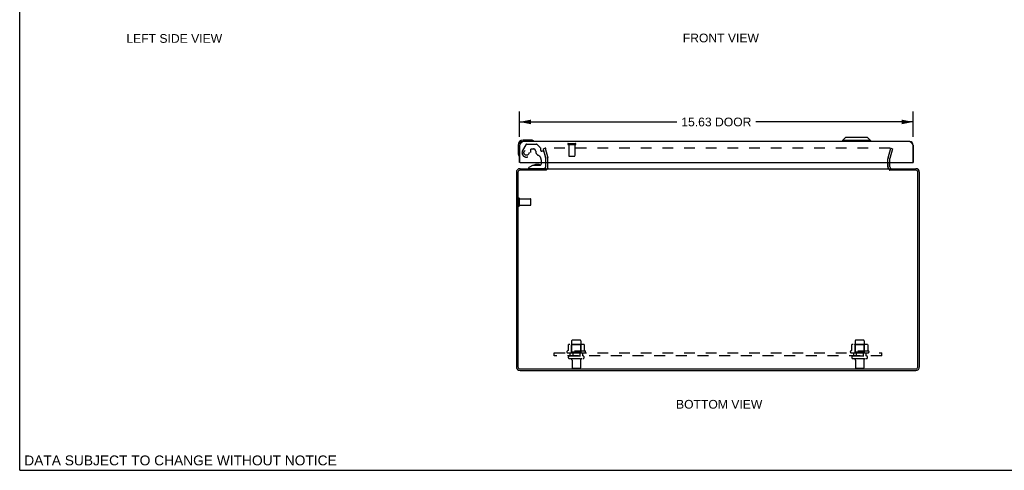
# Model space of a CAD drawing. Header units: inches. Extents: x 0 to 78.2, y 0 to 50.6.
# Tile 1 of 4: x 0 to 39.1, y 0 to 17.9. Entities that reach past the tile are written whole.
import ezdxf

# ---------------------------------------------------------------- set-up
doc = ezdxf.new("R2010")
doc.units = ezdxf.units.IN
doc.header["$LTSCALE"] = 4.298851
doc.header["$MEASUREMENT"] = 0
doc.linetypes.add('HIDDEN', pattern=[0.2, 0.1, -0.1])
doc.layers.get('0').update_dxf_attribs({"linetype": 'CONTINUOUS'})
for name, color, linetype in [('DEFAULT_2', 8, 'HIDDEN'), ('DIMENSIONS', 7, 'CONTINUOUS'), ('DOOR_ASSEMBLY', 7, 'CONTINUOUS'), ('SUBPANEL', 7, 'CONTINUOUS')]:
    doc.layers.add(name, color=color, linetype=linetype)
doc.styles.get("Standard").update_dxf_attribs({"font": 'arial.ttf'})
doc.dimstyles.new('DIMSTYLE_1', dxfattribs={"dimtxt": 0.344828, "dimasz": 0.45977, "dimexe": 0.09, "dimexo": 0.07, "dimgap": 0.0375, "dimtad": 0, "dimtih": 1, "dimtoh": 1, "dimzin": 4, "dimdsep": 46, "dimtxsty": 'Standard', "dimblk": '_FILLED', "dimblk1": '_FILLED', "dimblk2": '_FILLED', "dimcen": 0.09, "dimazin": 1, "dimtfac": 1, "dimtdec": 3, "dimtofl": 0, "dimtmove": 0, "dimatfit": 3, "dimldrblk": '_FILLED', "dimfxl": 0, "dimtolj": 1, "dimtzin": 4, "dimarcsym": 0})

# ---------------------------------------------------------------- blocks, each defined once
blk = doc.blocks.new('_FILLED')
at = {"color": 0, "linetype": 'ByBlock'}
blk.add_solid([(0, 0), (-1, 0.2), (-1, -0.2)], dxfattribs=at)
blk = doc.blocks.new('*D5')
at = {"layer": 'DIMENSIONS', "color": 2, "linetype": 'Continuous'}
for p, q in [((19.839, 13.216), (19.839, 14.222)), ((35.464, 13.216), (35.464, 14.222)), ((19.839, 13.808), (26.088, 13.808)), ((35.464, 13.808), (29.215, 13.808))]:
    blk.add_line(p, q, dxfattribs=at)
at = {"layer": 'DIMENSIONS', "color": 2, "linetype": 'Continuous', "xscale": 0.4597701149, "yscale": 0.4597701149, "zscale": 0.4597701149, "rotation": 180}
blk.add_blockref('_FILLED', (19.839, 13.808), dxfattribs=at)
at = {"layer": 'DIMENSIONS', "color": 2, "linetype": 'Continuous', "xscale": 0.4597701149, "yscale": 0.4597701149, "zscale": 0.4597701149}
blk.add_blockref('_FILLED', (35.464, 13.808), dxfattribs=at)
at = {"layer": 'DIMENSIONS', "color": 2, "linetype": 'Continuous', "insert": (27.652, 13.98), "char_height": 0.3448, "width": 2.78169, "attachment_point": 2, "line_spacing_factor": 0.9}
blk.add_mtext('15.63 DOOR', dxfattribs=at)

msp = doc.modelspace()

# ---------------------------------------------------------------- linework, layer by layer
at = {"color": 7, "linetype": 'Continuous'}
for p, q in [((0, 0), (0, 50.575)), ((20.964, 12.026), (20.964, 12.204)), ((34.464, 12.026), (34.464, 12.204)), ((20.889, 11.895), (20.889, 11.956)), ((20.91, 11.913), (20.889, 11.939)), ((34.518, 11.913), (34.539, 11.939)), ((34.539, 11.895), (34.539, 11.956)), ((0, 0), (78.161, 0))]:
    msp.add_line(p, q, dxfattribs=at)
at = {"color": 3, "linetype": 'Continuous'}
for p, q in [((20.889, 12.026), (20.889, 12.204)), ((20.966, 11.971), (20.966, 12.204)), ((34.462, 12.204), (34.462, 11.971)), ((34.539, 12.026), (34.539, 12.204)), ((19.714, 11.811), (19.714, 4.101)), ((19.777, 11.813), (19.777, 4.099)), ((20.886, 11.893), (19.857, 11.893)), ((19.859, 11.956), (20.889, 11.956)), ((20.901, 11.902), (20.898, 11.9)), ((20.916, 11.956), (20.916, 11.914)), ((20.916, 11.956), (34.512, 11.956)), ((34.512, 11.956), (34.512, 11.914)), ((34.539, 11.956), (35.569, 11.956)), ((35.571, 11.893), (34.542, 11.893)), ((35.651, 4.099), (35.651, 11.813)), ((35.714, 4.101), (35.714, 11.811)), ((19.857, 4.019), (35.571, 4.019)), ((19.859, 3.956), (35.569, 3.956))]:
    msp.add_line(p, q, dxfattribs=at)
for points in [[(20.863, 11.971), (20.863, 11.971), (20.864, 11.972), (20.864, 11.972), (20.864, 11.972), (20.865, 11.971), (20.866, 11.971), (20.867, 11.971), (20.868, 11.97), (20.869, 11.969), (20.87, 11.968), (20.871, 11.967), (20.872, 11.966), (20.875, 11.964)], [(20.875, 11.964), (20.876, 11.963), (20.877, 11.962), (20.878, 11.961), (20.88, 11.96), (20.881, 11.959), (20.883, 11.958), (20.884, 11.957), (20.885, 11.957), (20.886, 11.956), (20.887, 11.956), (20.888, 11.956), (20.889, 11.956)], [(20.898, 11.9), (20.897, 11.9), (20.895, 11.899), (20.894, 11.898), (20.893, 11.898), (20.892, 11.897), (20.891, 11.896), (20.89, 11.896), (20.889, 11.895), (20.888, 11.894), (20.887, 11.894), (20.886, 11.893)], [(20.916, 11.914), (20.915, 11.913), (20.914, 11.912), (20.913, 11.911), (20.912, 11.91), (20.911, 11.909), (20.91, 11.908), (20.909, 11.908), (20.908, 11.907), (20.907, 11.906), (20.906, 11.905), (20.905, 11.905), (20.904, 11.904), (20.903, 11.904), (20.902, 11.903), (20.901, 11.902)], [(20.951, 11.965), (20.948, 11.962), (20.947, 11.96), (20.946, 11.96), (20.945, 11.959), (20.944, 11.958), (20.943, 11.957), (20.942, 11.957), (20.941, 11.956), (20.94, 11.956), (20.939, 11.956), (20.938, 11.956)], [(20.966, 11.971), (20.965, 11.971), (20.964, 11.972), (20.963, 11.972), (20.962, 11.971), (20.961, 11.971), (20.96, 11.971), (20.959, 11.971), (20.958, 11.97), (20.957, 11.97), (20.956, 11.969), (20.955, 11.968), (20.954, 11.967), (20.953, 11.967), (20.952, 11.966), (20.951, 11.965)], [(34.462, 11.971), (34.463, 11.971), (34.464, 11.972), (34.465, 11.972), (34.466, 11.971), (34.467, 11.971), (34.468, 11.971), (34.469, 11.971), (34.47, 11.97), (34.471, 11.97), (34.472, 11.969), (34.473, 11.968), (34.474, 11.967), (34.475, 11.967), (34.476, 11.966), (34.477, 11.965)], [(34.477, 11.965), (34.479, 11.963), (34.48, 11.962), (34.481, 11.96), (34.482, 11.96), (34.483, 11.959), (34.484, 11.958), (34.485, 11.957), (34.486, 11.957), (34.487, 11.956), (34.488, 11.956), (34.489, 11.956), (34.49, 11.956)], [(34.512, 11.914), (34.513, 11.913), (34.514, 11.912), (34.515, 11.911), (34.516, 11.91), (34.517, 11.909), (34.518, 11.908), (34.519, 11.908), (34.52, 11.907), (34.521, 11.906), (34.522, 11.905), (34.523, 11.905), (34.524, 11.904), (34.525, 11.904), (34.526, 11.903), (34.527, 11.902)], [(34.527, 11.902), (34.531, 11.9), (34.532, 11.9), (34.533, 11.899), (34.534, 11.898), (34.535, 11.898), (34.536, 11.897), (34.537, 11.896), (34.538, 11.896), (34.539, 11.895), (34.54, 11.894), (34.541, 11.894), (34.542, 11.893)], [(34.556, 11.966), (34.554, 11.964), (34.552, 11.963), (34.551, 11.962), (34.549, 11.961), (34.548, 11.959), (34.546, 11.958), (34.545, 11.958), (34.544, 11.957), (34.542, 11.956), (34.541, 11.956), (34.54, 11.956), (34.539, 11.956)], [(34.565, 11.971), (34.565, 11.971), (34.565, 11.972), (34.564, 11.972), (34.564, 11.971), (34.563, 11.971), (34.562, 11.971), (34.561, 11.97), (34.56, 11.969), (34.559, 11.968), (34.558, 11.967), (34.556, 11.966)]]:
    msp.add_lwpolyline(points, dxfattribs=at)
at = {"color": 7, "linetype": 'Continuous'}
for points in [[(20.91, 11.913), (20.909, 11.912), (20.908, 11.911), (20.907, 11.909), (20.906, 11.908), (20.905, 11.906), (20.904, 11.904), (20.904, 11.904)], [(34.518, 11.913), (34.519, 11.912), (34.52, 11.911), (34.522, 11.909), (34.523, 11.908), (34.524, 11.906), (34.524, 11.904), (34.525, 11.904)]]:
    msp.add_lwpolyline(points, dxfattribs=at)
at = {"color": 3, "linetype": 'Continuous'}
for centre, radius, start, end in [((19.859, 11.811), 0.145, 90, 180), ((19.857, 11.813), 0.08, 90, 180), ((20.819, 12.026), 0.07, 275.542, 360), ((34.609, 12.026), 0.07, 180, 264.458), ((35.569, 11.811), 0.145, 0, 90), ((35.571, 11.813), 0.08, 0, 90), ((19.859, 4.101), 0.145, 180, 270), ((19.857, 4.099), 0.08, 180, 270), ((35.569, 4.101), 0.145, 270, 360), ((35.571, 4.099), 0.08, 270, 360)]:
    msp.add_arc(centre, radius, start, end, dxfattribs=at)
at = {"color": 7, "linetype": 'Continuous'}
for centre, start, end in [((20.819, 12.026), 308.7549, 311.9953), ((20.819, 12.026), 334.6078, 360), ((34.609, 12.026), 180, 205.3922), ((34.609, 12.026), 228.0047, 231.2451)]:
    msp.add_arc(centre, 0.145, start, end, dxfattribs=at)
at = {"layer": 'DEFAULT_2', "color": 8, "linetype": 'HIDDEN'}
for p, q in [((20.857, 12.768), (20.785, 12.749)), ((20.888, 12.365), (20.785, 12.749)), ((20.857, 12.768), (20.96, 12.384)), ((34.54, 12.768), (20.889, 12.768)), ((34.468, 12.384), (34.571, 12.768)), ((34.643, 12.749), (34.54, 12.365)), ((34.571, 12.768), (34.643, 12.749)), ((20.889, 12.204), (20.889, 12.354)), ((20.964, 12.204), (20.964, 12.354)), ((34.464, 12.204), (34.464, 12.354)), ((34.539, 12.204), (34.539, 12.354)), ((19.789, 10.489), (19.789, 10.773)), ((19.832, 10.489), (19.832, 10.773)), ((19.832, 10.755), (20.279, 10.755)), ((20.289, 10.517), (20.289, 10.745)), ((19.832, 10.507), (20.279, 10.507)), ((21.906, 5.126), (21.906, 4.531)), ((22.242, 5.156), (21.936, 5.156)), ((22.272, 5.126), (22.272, 4.531)), ((33.156, 5.126), (33.156, 4.531)), ((33.492, 5.156), (33.186, 5.156)), ((33.522, 5.126), (33.522, 4.531)), ((22.445, 4.726), (21.733, 4.726)), ((21.77, 4.971), (21.77, 4.752)), ((22.345, 4.992), (21.834, 4.992)), ((21.906, 4.972), (21.886, 4.992)), ((21.906, 4.676), (21.906, 4.972)), ((22.273, 4.972), (21.906, 4.972)), ((22.273, 4.972), (22.293, 4.992)), ((22.273, 4.676), (22.273, 4.972)), ((22.408, 4.971), (22.408, 4.752)), ((33.695, 4.726), (32.983, 4.726)), ((33.02, 4.971), (33.02, 4.752)), ((33.595, 4.992), (33.084, 4.992)), ((33.156, 4.972), (33.136, 4.992)), ((33.523, 4.972), (33.156, 4.972)), ((33.156, 4.676), (33.156, 4.972)), ((33.523, 4.972), (33.543, 4.992)), ((33.523, 4.676), (33.523, 4.972)), ((33.658, 4.971), (33.658, 4.752)), ((21.755, 4.656), (22.423, 4.656)), ((21.825, 4.531), (22.354, 4.531)), ((21.825, 4.425), (22.354, 4.425)), ((21.906, 4.676), (21.886, 4.656)), ((22.273, 4.676), (21.906, 4.676)), ((21.923, 4.362), (21.923, 4.061)), ((22.255, 4.362), (22.255, 4.061)), ((22.273, 4.676), (22.293, 4.656)), ((33.005, 4.656), (33.673, 4.656)), ((33.075, 4.531), (33.604, 4.531)), ((33.075, 4.425), (33.604, 4.425)), ((33.156, 4.676), (33.136, 4.656)), ((33.523, 4.676), (33.156, 4.676)), ((33.173, 4.362), (33.173, 4.061)), ((33.505, 4.362), (33.505, 4.061)), ((33.523, 4.676), (33.543, 4.656)), ((22.225, 4.031), (21.953, 4.031)), ((33.475, 4.031), (33.203, 4.031))]:
    msp.add_line(p, q, dxfattribs=at)
for points in [[(20.889, 12.768), (20.887, 12.768), (20.885, 12.768), (20.884, 12.768), (20.882, 12.767), (20.881, 12.767), (20.879, 12.766), (20.878, 12.765), (20.876, 12.764), (20.875, 12.763), (20.874, 12.762), (20.873, 12.761), (20.872, 12.76), (20.871, 12.758), (20.87, 12.757), (20.87, 12.755), (20.869, 12.754), (20.869, 12.752), (20.869, 12.751), (20.869, 12.749)], [(20.869, 12.749), (20.869, 12.747), (20.869, 12.746), (20.869, 12.744)], [(34.557, 12.758), (34.556, 12.76), (34.555, 12.761), (34.554, 12.762), (34.553, 12.763), (34.552, 12.764), (34.55, 12.765), (34.549, 12.766), (34.548, 12.767), (34.546, 12.767), (34.544, 12.768), (34.543, 12.768), (34.541, 12.768), (34.54, 12.768)], [(34.557, 12.758), (34.558, 12.757), (34.558, 12.755), (34.559, 12.754), (34.559, 12.752), (34.559, 12.751), (34.56, 12.749)], [(34.56, 12.749), (34.559, 12.747), (34.559, 12.746), (34.559, 12.744)], [(21.77, 4.752), (21.77, 4.751), (21.77, 4.75), (21.77, 4.749), (21.769, 4.748), (21.769, 4.747), (21.769, 4.747), (21.768, 4.746), (21.768, 4.746), (21.768, 4.745), (21.767, 4.745), (21.767, 4.745), (21.767, 4.745), (21.766, 4.744), (21.766, 4.744), (21.766, 4.744), (21.765, 4.744), (21.765, 4.744), (21.765, 4.743)], [(21.776, 4.98), (21.775, 4.979), (21.773, 4.978), (21.772, 4.977), (21.771, 4.975), (21.771, 4.974), (21.77, 4.972), (21.77, 4.971)], [(22.402, 4.98), (22.404, 4.979), (22.405, 4.978), (22.406, 4.977), (22.407, 4.975), (22.408, 4.974), (22.408, 4.972), (22.408, 4.971)], [(22.413, 4.743), (22.413, 4.744), (22.413, 4.744), (22.413, 4.744), (22.412, 4.744), (22.412, 4.744), (22.412, 4.745), (22.411, 4.745), (22.411, 4.745), (22.411, 4.745), (22.41, 4.746), (22.41, 4.746), (22.41, 4.747), (22.409, 4.747), (22.409, 4.748), (22.409, 4.749), (22.408, 4.75), (22.408, 4.751), (22.408, 4.752)], [(33.02, 4.752), (33.02, 4.751), (33.02, 4.75), (33.02, 4.749), (33.019, 4.748), (33.019, 4.747), (33.019, 4.747), (33.018, 4.746), (33.018, 4.746), (33.018, 4.745), (33.017, 4.745), (33.017, 4.745), (33.017, 4.745), (33.016, 4.744), (33.016, 4.744), (33.016, 4.744), (33.015, 4.744), (33.015, 4.744), (33.015, 4.743)], [(33.026, 4.98), (33.025, 4.979), (33.023, 4.978), (33.022, 4.977), (33.021, 4.975), (33.021, 4.974), (33.02, 4.972), (33.02, 4.971)], [(33.652, 4.98), (33.654, 4.979), (33.655, 4.978), (33.656, 4.977), (33.657, 4.975), (33.658, 4.974), (33.658, 4.972), (33.658, 4.971)], [(33.663, 4.743), (33.663, 4.744), (33.663, 4.744), (33.663, 4.744), (33.662, 4.744), (33.662, 4.744), (33.662, 4.745), (33.661, 4.745), (33.661, 4.745), (33.661, 4.745), (33.66, 4.746), (33.66, 4.746), (33.66, 4.747), (33.659, 4.747), (33.659, 4.748), (33.659, 4.749), (33.658, 4.75), (33.658, 4.751), (33.658, 4.752)]]:
    msp.add_lwpolyline(points, dxfattribs=at)
for centre, radius, start, end in [((20.849, 12.354), 0.04, 0, 15), ((20.849, 12.354), 0.115, 0, 15), ((34.579, 12.354), 0.115, 165, 180), ((34.579, 12.354), 0.04, 165, 180), ((19.811, 10.773), 0.0215, 360, 180), ((20.279, 10.745), 0.01, 360, 90), ((19.811, 10.489), 0.0215, 180, 0), ((20.279, 10.517), 0.01, 270, 0), ((21.936, 5.126), 0.03, 90, 180), ((22.242, 5.126), 0.03, 0, 90), ((33.186, 5.126), 0.03, 90, 180), ((33.492, 5.126), 0.03, 0, 90), ((21.755, 4.694), 0.0384, 124.4497, 270), ((22.089, 4.126), 0.698, 117.6814, 120.6631), ((21.834, 4.851), 0.141, 90, 113.95), ((22.345, 4.851), 0.141, 66.05, 90), ((22.089, 4.126), 0.698, 59.3369, 62.3186), ((22.423, 4.694), 0.0384, 270, 55.5503), ((33.005, 4.694), 0.0384, 124.4497, 270), ((33.339, 4.126), 0.698, 117.6814, 120.6631), ((33.084, 4.851), 0.141, 90, 113.95), ((33.595, 4.851), 0.141, 66.05, 90), ((33.339, 4.126), 0.698, 59.3369, 62.3186), ((33.673, 4.694), 0.0384, 270, 55.5503), ((21.825, 4.478), 0.053, 90, 270), ((21.861, 4.362), 0.0625, 0, 90), ((22.318, 4.362), 0.0625, 90, 180), ((22.354, 4.478), 0.053, 270, 90), ((33.075, 4.478), 0.053, 90, 270), ((33.111, 4.362), 0.0625, 0, 90), ((33.568, 4.362), 0.0625, 90, 180), ((33.604, 4.478), 0.053, 270, 90), ((21.953, 4.061), 0.03, 180, 270), ((22.225, 4.061), 0.03, 270, 360), ((33.203, 4.061), 0.03, 180, 270), ((33.475, 4.061), 0.03, 270, 360)]:
    msp.add_arc(centre, radius, start, end, dxfattribs=at)
at = {"layer": 'DOOR_ASSEMBLY', "color": 8, "linetype": 'HIDDEN'}
for p, q in [((20.091, 12.905), (19.961, 12.679)), ((20.126, 12.925), (20.511, 12.925)), ((20.54, 12.913), (20.661, 12.792)), ((21.772, 12.954), (22.056, 12.954)), ((21.772, 12.911), (22.056, 12.911)), ((21.79, 12.911), (21.79, 12.464)), ((22.038, 12.911), (22.038, 12.464)), ((20.291, 12.591), (20.291, 12.724)), ((20.307, 12.74), (20.391, 12.74)), ((20.665, 12.781), (20.665, 12.709)), ((20.778, 12.65), (20.724, 12.65)), ((20.808, 12.627), (20.878, 12.367)), ((20.697, 12.312), (20.697, 12.204)), ((20.882, 12.204), (20.882, 12.334)), ((21.8, 12.454), (22.028, 12.454))]:
    msp.add_line(p, q, dxfattribs=at)
at = {"layer": 'DOOR_ASSEMBLY', "color": 3, "linetype": 'Continuous'}
for p, q in [((35.329, 13.029), (19.974, 13.029)), ((19.839, 12.204), (19.839, 12.894)), ((19.852, 12.219), (19.852, 12.894)), ((35.451, 12.894), (35.451, 12.219)), ((35.464, 12.894), (35.464, 12.204)), ((19.867, 12.204), (35.436, 12.204))]:
    msp.add_line(p, q, dxfattribs=at)
at = {"layer": 'DOOR_ASSEMBLY', "color": 7, "linetype": 'Continuous'}
for p, q in [((20.268, 13.089), (19.979, 13.089)), ((20.306, 13.086), (20.268, 13.089)), ((20.404, 13.042), (20.404, 13.042)), ((32.78, 13.186), (32.662, 13.068)), ((32.662, 13.068), (32.662, 13.029)), ((33.765, 13.068), (32.662, 13.068)), ((33.647, 13.186), (32.78, 13.186)), ((33.647, 13.186), (33.765, 13.068)), ((33.765, 13.068), (33.765, 13.029)), ((19.779, 12.889), (19.779, 12.599)), ((19.779, 12.599), (19.782, 12.562)), ((19.839, 12.894), (19.852, 12.894)), ((35.464, 12.894), (35.451, 12.894)), ((19.824, 12.471), (19.825, 12.467)), ((19.825, 12.467), (19.825, 12.466)), ((19.867, 12.204), (19.839, 12.204)), ((20.697, 12.204), (20.697, 12.13)), ((20.882, 12.04), (20.882, 12.204)), ((35.436, 12.204), (35.464, 12.204)), ((20.383, 12.099), (20.213, 12)), ((20.213, 11.961), (20.213, 12)), ((20.213, 11.961), (20.803, 11.961)), ((20.383, 12.099), (20.665, 12.099)), ((20.547, 12.115), (20.477, 12.115)), ((20.617, 12.115), (20.547, 12.115))]:
    msp.add_line(p, q, dxfattribs=at)
at = {"layer": 'DOOR_ASSEMBLY', "color": 3, "linetype": 'Continuous'}
for points in [[(19.852, 12.894), (19.856, 12.901), (19.861, 12.909), (19.865, 12.916), (19.87, 12.924), (19.874, 12.931), (19.878, 12.938), (19.883, 12.945), (19.887, 12.952), (19.891, 12.959), (19.896, 12.966), (19.9, 12.972), (19.904, 12.978), (19.909, 12.984), (19.913, 12.989), (19.917, 12.994), (19.922, 12.999), (19.926, 13.004), (19.931, 13.008), (19.935, 13.012), (19.939, 13.015), (19.944, 13.019), (19.948, 13.021), (19.952, 13.024), (19.957, 13.025), (19.961, 13.027), (19.965, 13.028), (19.97, 13.029), (19.974, 13.029)], [(35.329, 13.029), (35.333, 13.029), (35.338, 13.028), (35.342, 13.027), (35.347, 13.025), (35.351, 13.024), (35.355, 13.021), (35.36, 13.019), (35.364, 13.015), (35.368, 13.012), (35.373, 13.008), (35.377, 13.004), (35.381, 12.999), (35.386, 12.994), (35.39, 12.989), (35.394, 12.984), (35.399, 12.978), (35.403, 12.972), (35.408, 12.966), (35.412, 12.959), (35.416, 12.952), (35.421, 12.945), (35.425, 12.938), (35.429, 12.931), (35.434, 12.924), (35.438, 12.916), (35.442, 12.909), (35.447, 12.901), (35.451, 12.894)]]:
    msp.add_lwpolyline(points, dxfattribs=at)
at = {"layer": 'DOOR_ASSEMBLY', "color": 7, "linetype": 'Continuous'}
for points in [[(20.404, 13.042), (20.402, 13.043), (20.401, 13.043), (20.397, 13.044)], [(19.825, 12.466), (19.826, 12.464), (19.826, 12.464)]]:
    msp.add_lwpolyline(points, dxfattribs=at)
at = {"layer": 'DOOR_ASSEMBLY', "color": 8, "linetype": 'HIDDEN'}
msp.add_circle((20.114, 12.591), 0.102, dxfattribs=at)
at = {"layer": 'DOOR_ASSEMBLY', "color": 7, "linetype": 'Continuous'}
for centre, radius, start, end in [((19.979, 12.889), 0.2, 90, 180), ((20.268, 12.839), 0.25, 59.1101, 90), ((20.389, 13.044), 0.015, 270, 353.6204), ((20.389, 13.04), 0.015, 6.3796, 59.1101), ((20.029, 12.599), 0.25, 180, 210.8899), ((19.827, 12.479), 0.015, 210.8899, 263.6204), ((19.824, 12.479), 0.015, 276.3796, 360), ((20.665, 12.13), 0.0317, 270, 360), ((20.477, 12.025), 0.09, 90, 124.9249), ((20.617, 12.025), 0.09, 55.2472, 90), ((20.803, 12.04), 0.0787, 270, 360)]:
    msp.add_arc(centre, radius, start, end, dxfattribs=at)
at = {"layer": 'DOOR_ASSEMBLY', "color": 3, "linetype": 'Continuous'}
for centre, radius, start, end in [((19.974, 12.894), 0.135, 90, 180), ((35.329, 12.894), 0.135, 0, 90), ((19.867, 12.219), 0.015, 180, 270), ((35.436, 12.219), 0.015, 270, 360)]:
    msp.add_arc(centre, radius, start, end, dxfattribs=at)
at = {"layer": 'DOOR_ASSEMBLY', "color": 8, "linetype": 'HIDDEN'}
for centre, radius, start, end in [((20.126, 12.885), 0.04, 90, 150), ((20.511, 12.885), 0.04, 45, 90), ((21.772, 12.932), 0.0215, 90, 270), ((22.056, 12.932), 0.0215, 270, 90), ((20.114, 12.591), 0.177, 150, 360), ((20.307, 12.724), 0.0156, 90, 180), ((20.391, 12.65), 0.09, 0, 90), ((20.665, 12.65), 0.185, 180, 245.2678), ((20.65, 12.781), 0.0156, 0, 45), ((20.724, 12.709), 0.0591, 180, 270), ((20.778, 12.619), 0.0312, 15, 90), ((20.51, 12.312), 0.188, 0, 65.2678), ((20.757, 12.334), 0.125, 0, 15), ((21.8, 12.464), 0.01, 180, 270), ((22.028, 12.464), 0.01, 270, 360)]:
    msp.add_arc(centre, radius, start, end, dxfattribs=at)
at = {"layer": 'SUBPANEL', "color": 8, "linetype": 'HIDDEN'}
for p, q in [((21.214, 4.531), (21.214, 4.656)), ((21.214, 4.656), (34.214, 4.656)), ((34.214, 4.531), (21.214, 4.531)), ((21.839, 4.656), (21.839, 4.531)), ((21.949, 4.656), (21.949, 4.531)), ((22.23, 4.656), (22.23, 4.531)), ((22.339, 4.656), (22.339, 4.531)), ((33.089, 4.656), (33.089, 4.531)), ((33.199, 4.656), (33.199, 4.531)), ((33.48, 4.656), (33.48, 4.531)), ((33.589, 4.656), (33.589, 4.531)), ((34.214, 4.531), (34.214, 4.656))]:
    msp.add_line(p, q, dxfattribs=at)

# ---------------------------------------------------------------- texts
at = {"layer": 'DIMENSIONS', "color": 2, "linetype": 'Continuous', "attachment_point": 2, "line_spacing_factor": 0.9}
for s, insert, char_height, width in [('LEFT SIDE VIEW', (6.136, 17.29), 0.34483, 3.79182), ('FRONT VIEW', (27.83, 17.31), 0.3448, 3.01756), ('BOTTOM VIEW', (27.763, 2.789), 0.34483, 3.41751), ('DATA SUBJECT TO CHANGE WITHOUT NOTICE', (6.383, 0.587), 0.3908, 12.38081)]:
    msp.add_mtext(s, dxfattribs=dict(at, insert=insert, char_height=char_height, width=width))

# ---------------------------------------------------------------- dimensions: what is measured, and where the dimension line sits
at = {"layer": 'DIMENSIONS', "color": 2, "linetype": 'Continuous'}
dim = msp.add_linear_dim(base=(35.4641315, 13.807974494), p1=(19.8391315, 13.145641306), p2=(35.4641315, 13.145641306), text='<> DOOR', dimstyle='DIMSTYLE_1', dxfattribs=at)
dim.commit()
dim.dimension.update_dxf_attribs({"geometry": '*D5', "text_midpoint": (27.6516315, 13.807974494), "dimtype": 160})

doc.saveas('drawing.dxf')
